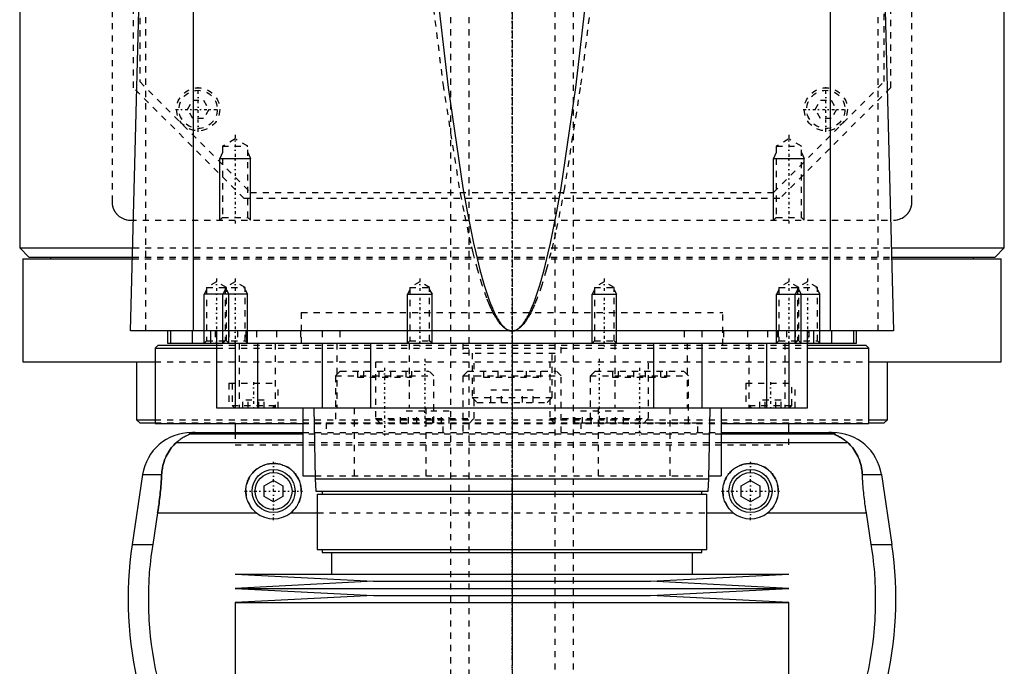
# Model space of a CAD drawing. Extents: x -90 to 90, y -137 to 442.
# Tile 5 of 10: x -80 to 80, y -38 to 67. Entities that reach past the tile are written whole.
import ezdxf

# ---------------------------------------------------------------- set-up
doc = ezdxf.new("R2010")
doc.units = 0
doc.linetypes.add('CENTER', pattern=[1.5, 0.45, -0.5, 0.05, -0.5])
doc.linetypes.add('DASHED', pattern=[2, 1, -1])
for name, color, linetype in [('AM_0', 7, 'CONTINUOUS'), ('AM_10', 7, 'CONTINUOUS'), ('AM_3', 7, 'DASHED'), ('AM_7', 7, 'CENTER')]:
    doc.layers.add(name, color=color, linetype=linetype)

msp = doc.modelspace()

# ---------------------------------------------------------------- linework, layer by layer
at = {"layer": 'AM_0', "color": 7, "linetype": 'CONTINUOUS'}
for p, q in [((-80, 291.5), (-80, 30)), ((80, 30), (80, 291.5)), ((-51.74, 16.5), (-51.74, 77.05)), ((51.74, 16.5), (51.74, 77.05)), ((-62, 16.5), (-60.5, 73.35)), ((60.5, 73.35), (62, 16.5)), ((-80, 30), (-78.5, 28.5)), ((-80, 30), (-61.61, 30)), ((61.61, 30), (80, 30)), ((78.5, 28.5), (80, 30)), ((-79.5, 28.2), (-79.5, 11.5)), ((-79.5, 28.2), (-61.66, 28.2)), ((-78.5, 28.5), (-61.65, 28.5)), ((-75, 28.5), (-75, 28.2)), ((61.65, 28.5), (78.5, 28.5)), ((61.66, 28.2), (79.5, 28.2)), ((75, 28.2), (75, 28.5)), ((79.5, 11.5), (79.5, 28.2)), ((62, 16.5), (-62, 16.5)), ((-56, 16.5), (-56, 14.5)), ((-55.47, 16.5), (-55.47, 14.5)), ((-52, 16.5), (-52, 14.5)), ((-49, 16.5), (-49, 14.5)), ((-48, 16.5), (-48, 4)), ((48, 4), (48, 16.5)), ((49, 16.5), (49, 14.5)), ((52, 14.5), (52, 16.5)), ((55.47, 16.5), (55.47, 14.5)), ((56, 14.5), (56, 16.5)), ((-56, 14.5), (56, 14.5)), ((-45, 14.5), (-45, 4)), ((-41.36, 14.5), (-41.36, 4)), ((-30.85, 14.5), (-30.85, 4)), ((-23, 14.5), (-23, 4)), ((-13, 14.5), (-13, 14.5)), ((0, 14.5), (0, 4)), ((13, 14.5), (13, 14.5)), ((23, 14.5), (23, 4)), ((30.85, 14.5), (30.85, 4)), ((41.36, 14.5), (41.36, 4)), ((45, 14.5), (45, 4)), ((-57.5, 14.2), (-58, 13.7)), ((-58, 13.7), (-58, 1.5)), ((-58, 13.7), (-48.01, 13.7)), ((-57.5, 14.2), (-48.01, 14.2)), ((48.01, 14.2), (57.5, 14.2)), ((48.01, 13.7), (58, 13.7)), ((58, 13.7), (57.5, 14.2)), ((58, 1.5), (58, 13.7)), ((-79.5, 11.5), (-58.06, 11.5)), ((-61, 11.5), (-61, 2.08)), ((58.06, 11.5), (79.5, 11.5)), ((61, 2.08), (61, 11.5)), ((-48, 4), (48, 4)), ((-34, 4), (-34, -7)), ((-32.18, 4), (-32, -7.5)), ((32, -7.5), (32.18, 4)), ((34, 4), (34, -7)), ((-61, 2.08), (-60.5, 1.58)), ((-61, 2.08), (-58.04, 2.08)), ((58.04, 2.08), (61, 2.08)), ((60.5, 1.58), (61, 2.08)), ((-60.5, 1.58), (-58.02, 1.58)), ((-58, 1.5), (-34.04, 1.5)), ((-52.11, 0), (-34, 0)), ((-45, 1.5), (-45, 0)), ((34, 0), (52.11, 0)), ((34.04, 1.5), (58, 1.5)), ((45, 0), (45, 1.5)), ((58.02, 1.58), (60.5, 1.58)), ((-34, -0.25), (-52.38, -0.25)), ((52.38, -0.25), (34, -0.25)), ((-34, -1.69), (-54.6, -1.69)), ((54.6, -1.69), (34, -1.69)), ((-60.02, -6.81), (-61.72, -18.16)), ((-60.02, -6.81), (-56.93, -6.81)), ((-40.25, -8.63), (-38.75, -7.77)), ((-38.75, -7.77), (-37.25, -8.63)), ((-34, -7), (-32.01, -7)), ((-32, -7.5), (-31.9, -9.5)), ((-32, -7.5), (32, -7.5)), ((31.9, -9.5), (32, -7.5)), ((32.01, -7), (34, -7)), ((37.25, -8.63), (38.75, -7.77)), ((38.75, -7.77), (40.25, -8.63)), ((56.93, -6.81), (60.02, -6.81)), ((60.02, -6.81), (61.72, -18.16)), ((-40.25, -10.37), (-40.25, -8.63)), ((-37.25, -8.63), (-37.25, -10.37)), ((-31.9, -9.5), (31.9, -9.5)), ((-30.85, -9.5), (-30.85, -10)), ((30.85, -10), (30.85, -9.5)), ((37.25, -10.37), (37.25, -8.63)), ((40.25, -8.63), (40.25, -10.37)), ((-38.75, -11.23), (-40.25, -10.37)), ((-37.25, -10.37), (-38.75, -11.23)), ((-31.65, -10), (-31.65, -19)), ((-31.65, -10), (31.65, -10)), ((31.65, -19), (31.65, -10)), ((38.75, -11.23), (37.25, -10.37)), ((40.25, -10.37), (38.75, -11.23)), ((-57.58, -13.03), (-58.39, -18.16)), ((-57.58, -13.03), (-41.54, -13.03)), ((-35.96, -13.03), (-31.65, -13.03)), ((31.65, -13.03), (35.96, -13.03)), ((41.54, -13.03), (57.58, -13.03)), ((58.39, -18.16), (57.58, -13.03)), ((-61.72, -18.16), (-58.39, -18.16)), ((-31.65, -19), (31.65, -19)), ((-30.85, -19), (-30.85, -19.5)), ((30.85, -19.5), (30.85, -19)), ((58.39, -18.16), (61.72, -18.16)), ((-30.85, -19.5), (30.85, -19.5)), ((-29.35, -19.5), (-29.35, -23)), ((29.35, -23), (29.35, -19.5)), ((-45, -23), (-22.5, -24.15)), ((-45, -23), (45, -23)), ((22.5, -24.15), (45, -23)), ((-22.5, -24.15), (-45, -25.3)), ((-45, -25.3), (-22.5, -26.45)), ((-45, -25.3), (45, -25.3)), ((-22.5, -24.15), (22.5, -24.15)), ((45, -25.3), (22.5, -24.15)), ((22.5, -26.45), (45, -25.3)), ((-22.5, -26.45), (-45, -27.6)), ((-22.5, -26.45), (22.5, -26.45)), ((45, -27.6), (22.5, -26.45)), ((-45, -27.6), (-45, -40.25)), ((-45, -27.6), (45, -27.6)), ((45, -40.25), (45, -27.6))]:
    msp.add_line(p, q, dxfattribs=at)
for points in [[(-12.4, 73.35, 0), (-10.36, 56.04, 0), (-7.97, 39.77, 0), (-7.28, 35.91, 0), (-6.59, 32.39, 0), (-6.24, 30.76, 0), (-5.9, 29.22, 0), (-5.21, 26.41, 0), (-4.52, 23.94, 0), (-3.82, 21.83, 0), (-3.42, 20.76, 0), (-3.3, 20.48, 0), (-3.19, 20.2, 0), (-3.13, 20.07, 0), (-3.07, 19.94, 0), (-2.95, 19.68, 0), (-2.84, 19.44, 0), (-2.72, 19.2, 0), (-2.61, 18.98, 0), (-2.49, 18.76, 0), (-2.43, 18.66, 0), (-2.38, 18.56, 0), (-2.26, 18.36, 0), (-2.14, 18.18, 0), (-2.09, 18.09, 0), (-2.03, 18, 0), (-1.91, 17.83, 0), (-1.8, 17.68, 0), (-1.74, 17.6, 0), (-1.68, 17.53, 0), (-1.56, 17.39, 0), (-1.45, 17.27, 0), (-1.33, 17.15, 0), (-1.22, 17.04, 0), (-1.1, 16.94, 0), (-1.04, 16.9, 0), (-0.99, 16.85, 0), (-0.87, 16.78, 0), (-0.75, 16.71, 0), (-0.64, 16.65, 0), (-0.57, 16.62, 0), (-0.55, 16.61, 0), (-0.53, 16.6, 0), (-0.52, 16.6, 0), (-0.51, 16.6, 0), (-0.49, 16.59, 0), (-0.47, 16.58, 0), (-0.45, 16.58, 0), (-0.43, 16.57, 0), (-0.42, 16.56, 0), (-0.41, 16.56, 0), (-0.4, 16.56, 0), (-0.38, 16.55, 0), (-0.36, 16.55, 0), (-0.35, 16.54, 0), (-0.34, 16.54, 0), (-0.32, 16.54, 0), (-0.3, 16.53, 0), (-0.29, 16.53, 0), (-0.28, 16.53, 0), (-0.26, 16.52, 0), (-0.24, 16.52, 0), (-0.22, 16.52, 0), (-0.2, 16.51, 0), (-0.18, 16.51, 0), (-0.17, 16.51, 0), (-0.16, 16.51, 0), (-0.14, 16.51, 0), (-0.13, 16.51, 0), (-0.11, 16.5, 0), (-0.09, 16.5, 0), (-0.07, 16.5, 0), (-0.06, 16.5, 0), (-0.05, 16.5, 0), (-0.03, 16.5, 0), (-0.01, 16.5, 0), (0, 16.5, 0)], [(0, 16.5, 0), (0.01, 16.5, 0), (0.03, 16.5, 0), (0.05, 16.5, 0), (0.06, 16.5, 0), (0.07, 16.5, 0), (0.09, 16.5, 0), (0.11, 16.5, 0), (0.13, 16.51, 0), (0.14, 16.51, 0), (0.16, 16.51, 0), (0.17, 16.51, 0), (0.18, 16.51, 0), (0.2, 16.51, 0), (0.22, 16.52, 0), (0.24, 16.52, 0), (0.26, 16.52, 0), (0.28, 16.53, 0), (0.29, 16.53, 0), (0.3, 16.53, 0), (0.32, 16.54, 0), (0.34, 16.54, 0), (0.35, 16.54, 0), (0.36, 16.55, 0), (0.38, 16.55, 0), (0.4, 16.56, 0), (0.41, 16.56, 0), (0.42, 16.56, 0), (0.43, 16.57, 0), (0.45, 16.58, 0), (0.47, 16.58, 0), (0.49, 16.59, 0), (0.51, 16.6, 0), (0.52, 16.6, 0), (0.53, 16.6, 0), (0.55, 16.61, 0), (0.57, 16.62, 0), (0.59, 16.63, 0), (0.61, 16.63, 0), (0.63, 16.64, 0), (0.64, 16.65, 0), (0.65, 16.65, 0), (0.67, 16.66, 0), (0.69, 16.67, 0), (0.75, 16.71, 0), (0.87, 16.78, 0), (0.99, 16.85, 0), (1.04, 16.9, 0), (1.1, 16.94, 0), (1.22, 17.04, 0), (1.33, 17.15, 0), (1.45, 17.27, 0), (1.56, 17.39, 0), (1.68, 17.53, 0), (1.74, 17.6, 0), (1.8, 17.68, 0), (1.91, 17.83, 0), (2.03, 18, 0), (2.09, 18.09, 0), (2.14, 18.18, 0), (2.26, 18.36, 0), (2.38, 18.56, 0), (2.43, 18.66, 0), (2.49, 18.76, 0), (2.61, 18.98, 0), (2.72, 19.2, 0), (2.84, 19.44, 0), (2.95, 19.68, 0), (3.07, 19.94, 0), (3.13, 20.07, 0), (3.19, 20.2, 0), (3.3, 20.48, 0), (3.42, 20.76, 0), (3.82, 21.83, 0), (4.52, 23.94, 0), (5.21, 26.41, 0), (5.9, 29.22, 0), (6.24, 30.76, 0), (6.59, 32.39, 0), (7.28, 35.91, 0), (7.97, 39.77, 0), (10.36, 56.04, 0), (12.4, 73.35, 0)], [(-51.49, 0, 0), (-51.5, 0, 0), (-51.51, 0, 0), (-51.52, 0, 0), (-51.52, 0, 0), (-51.53, 0, 0), (-51.53, 0, 0), (-51.54, 0, 0), (-51.55, 0, 0), (-51.56, 0, 0), (-51.57, 0, 0), (-51.57, 0, 0), (-51.58, 0, 0), (-51.59, 0, 0), (-51.6, 0, 0), (-51.6, 0, 0), (-51.61, 0, 0), (-51.62, 0, 0), (-51.63, 0, 0), (-51.63, 0, 0), (-51.64, 0, 0), (-51.65, 0, 0), (-51.65, 0, 0), (-51.66, 0, 0), (-51.67, 0, 0), (-51.67, 0, 0), (-51.68, 0, 0), (-51.68, 0, 0), (-51.69, 0, 0), (-51.7, 0, 0), (-51.7, 0, 0), (-51.71, 0, 0), (-51.72, 0, 0), (-51.72, 0, 0), (-51.73, 0, 0), (-51.73, 0, 0), (-51.74, 0, 0), (-51.75, 0, 0), (-51.76, 0, 0), (-51.76, -0.01, 0), (-51.77, -0.01, 0), (-51.77, -0.01, 0), (-51.78, -0.01, 0), (-51.78, -0.01, 0), (-51.79, -0.01, 0), (-51.8, -0.01, 0), (-51.8, -0.01, 0), (-51.81, -0.01, 0), (-51.81, -0.01, 0), (-51.82, -0.01, 0), (-51.82, -0.01, 0), (-51.84, -0.01, 0), (-51.87, -0.01, 0), (-51.89, -0.01, 0), (-51.91, -0.01, 0), (-51.93, -0.01, 0), (-51.96, -0.02, 0), (-51.99, -0.02, 0), (-52.01, -0.02, 0), (-52.04, -0.02, 0), (-52.05, -0.03, 0), (-52.06, -0.03, 0), (-52.08, -0.03, 0), (-52.1, -0.03, 0), (-52.1, -0.03, 0), (-52.11, -0.03, 0), (-52.13, -0.04, 0), (-52.15, -0.04, 0), (-52.15, -0.04, 0), (-52.16, -0.04, 0), (-52.17, -0.04, 0), (-52.19, -0.04, 0), (-52.23, -0.05, 0), (-52.3, -0.07, 0), (-52.35, -0.08, 0), (-52.39, -0.1, 0), (-52.41, -0.11, 0), (-52.42, -0.12, 0), (-52.43, -0.13, 0), (-52.45, -0.14, 0), (-52.45, -0.16, 0), (-52.45, -0.17, 0), (-52.45, -0.19, 0), (-52.44, -0.2, 0), (-52.44, -0.21, 0), (-52.43, -0.22, 0), (-52.41, -0.23, 0), (-52.39, -0.25, 0), (-52.38, -0.25, 0)], [(52.38, -0.25, 0), (52.39, -0.25, 0), (52.41, -0.23, 0), (52.43, -0.22, 0), (52.44, -0.21, 0), (52.44, -0.2, 0), (52.45, -0.19, 0), (52.45, -0.17, 0), (52.45, -0.16, 0), (52.45, -0.14, 0), (52.43, -0.13, 0), (52.42, -0.12, 0), (52.41, -0.11, 0), (52.39, -0.1, 0), (52.35, -0.08, 0), (52.3, -0.07, 0), (52.23, -0.05, 0), (52.19, -0.04, 0), (52.17, -0.04, 0), (52.16, -0.04, 0), (52.15, -0.04, 0), (52.15, -0.04, 0), (52.13, -0.04, 0), (52.11, -0.03, 0), (52.1, -0.03, 0), (52.1, -0.03, 0), (52.08, -0.03, 0), (52.06, -0.03, 0), (52.05, -0.03, 0), (52.04, -0.02, 0), (52.01, -0.02, 0), (51.99, -0.02, 0), (51.96, -0.02, 0), (51.93, -0.01, 0), (51.91, -0.01, 0), (51.89, -0.01, 0), (51.87, -0.01, 0), (51.84, -0.01, 0), (51.82, -0.01, 0), (51.82, -0.01, 0), (51.81, -0.01, 0), (51.81, -0.01, 0), (51.8, -0.01, 0), (51.8, -0.01, 0), (51.79, -0.01, 0), (51.78, -0.01, 0), (51.78, -0.01, 0), (51.77, -0.01, 0), (51.77, -0.01, 0), (51.76, -0.01, 0), (51.76, 0, 0), (51.75, 0, 0), (51.74, 0, 0), (51.73, 0, 0), (51.73, 0, 0), (51.72, 0, 0), (51.72, 0, 0), (51.71, 0, 0), (51.7, 0, 0), (51.7, 0, 0), (51.69, 0, 0), (51.68, 0, 0), (51.68, 0, 0), (51.67, 0, 0), (51.67, 0, 0), (51.66, 0, 0), (51.65, 0, 0), (51.65, 0, 0), (51.64, 0, 0), (51.63, 0, 0), (51.63, 0, 0), (51.62, 0, 0), (51.61, 0, 0), (51.6, 0, 0), (51.6, 0, 0), (51.59, 0, 0), (51.58, 0, 0), (51.57, 0, 0), (51.57, 0, 0), (51.56, 0, 0), (51.55, 0, 0), (51.54, 0, 0), (51.53, 0, 0), (51.53, 0, 0), (51.52, 0, 0), (51.52, 0, 0), (51.51, 0, 0), (51.5, 0, 0), (51.49, 0, 0)], [(-52.38, -0.25, 0), (-52.38, -0.25, 0), (-52.38, -0.26, 0), (-52.38, -0.26, 0), (-52.38, -0.26, 0), (-52.38, -0.26, 0), (-52.38, -0.26, 0), (-52.38, -0.27, 0), (-52.38, -0.27, 0), (-52.38, -0.27, 0), (-52.39, -0.27, 0), (-52.39, -0.28, 0), (-52.39, -0.28, 0), (-52.4, -0.28, 0), (-52.41, -0.28, 0), (-52.41, -0.29, 0), (-52.42, -0.29, 0), (-52.43, -0.3, 0), (-52.43, -0.3, 0), (-52.44, -0.3, 0), (-52.45, -0.31, 0), (-52.46, -0.31, 0), (-52.46, -0.31, 0), (-52.47, -0.32, 0), (-52.48, -0.32, 0), (-52.49, -0.33, 0), (-52.5, -0.33, 0), (-52.5, -0.33, 0), (-52.51, -0.34, 0), (-52.53, -0.34, 0), (-52.54, -0.35, 0), (-52.55, -0.35, 0), (-52.57, -0.36, 0), (-52.57, -0.36, 0), (-52.58, -0.37, 0), (-52.6, -0.37, 0), (-52.61, -0.38, 0), (-52.66, -0.4, 0), (-52.76, -0.45, 0), (-52.88, -0.51, 0), (-53, -0.57, 0), (-53.06, -0.6, 0), (-53.13, -0.64, 0), (-53.27, -0.72, 0), (-53.43, -0.81, 0), (-53.59, -0.91, 0), (-53.76, -1.02, 0), (-53.94, -1.15, 0), (-54.03, -1.21, 0), (-54.12, -1.29, 0), (-54.31, -1.44, 0), (-54.5, -1.6, 0), (-54.6, -1.69, 0)], [(54.6, -1.69, 0), (54.51, -1.61, 0), (54.32, -1.45, 0), (54.14, -1.31, 0), (54.06, -1.24, 0), (53.97, -1.17, 0), (53.8, -1.05, 0), (53.63, -0.94, 0), (53.48, -0.84, 0), (53.33, -0.75, 0), (53.18, -0.67, 0), (53.12, -0.63, 0), (53.05, -0.59, 0), (52.93, -0.53, 0), (52.81, -0.48, 0), (52.7, -0.42, 0), (52.64, -0.4, 0), (52.63, -0.39, 0), (52.61, -0.38, 0), (52.6, -0.38, 0), (52.6, -0.37, 0), (52.58, -0.37, 0), (52.57, -0.36, 0), (52.55, -0.35, 0), (52.54, -0.35, 0), (52.52, -0.34, 0), (52.52, -0.34, 0), (52.51, -0.33, 0), (52.5, -0.33, 0), (52.48, -0.32, 0), (52.48, -0.32, 0), (52.47, -0.32, 0), (52.46, -0.31, 0), (52.45, -0.31, 0), (52.44, -0.3, 0), (52.44, -0.3, 0), (52.43, -0.3, 0), (52.42, -0.29, 0), (52.41, -0.29, 0), (52.4, -0.28, 0), (52.4, -0.28, 0), (52.39, -0.28, 0), (52.39, -0.28, 0), (52.39, -0.27, 0), (52.38, -0.27, 0), (52.38, -0.27, 0), (52.38, -0.26, 0), (52.38, -0.26, 0), (52.38, -0.26, 0), (52.38, -0.26, 0), (52.38, -0.26, 0), (52.38, -0.25, 0), (52.38, -0.25, 0)], [(-54.6, -1.69, 0), (-54.72, -1.8, 0), (-54.94, -2.02, 0), (-55.16, -2.25, 0), (-55.26, -2.37, 0), (-55.36, -2.49, 0), (-55.55, -2.74, 0), (-55.73, -3, 0), (-55.9, -3.27, 0), (-56.06, -3.55, 0), (-56.2, -3.83, 0), (-56.27, -3.98, 0), (-56.33, -4.12, 0), (-56.45, -4.42, 0), (-56.55, -4.72, 0), (-56.65, -5.03, 0), (-56.73, -5.34, 0), (-56.8, -5.66, 0), (-56.82, -5.83, 0), (-56.85, -5.99, 0), (-56.89, -6.32, 0), (-56.92, -6.65, 0), (-56.93, -6.81, 0)], [(56.93, -6.81, 0), (56.92, -6.65, 0), (56.89, -6.32, 0), (56.85, -5.99, 0), (56.82, -5.83, 0), (56.8, -5.66, 0), (56.73, -5.34, 0), (56.65, -5.03, 0), (56.55, -4.72, 0), (56.45, -4.42, 0), (56.33, -4.12, 0), (56.27, -3.97, 0), (56.2, -3.83, 0), (56.06, -3.55, 0), (55.9, -3.27, 0), (55.73, -3, 0), (55.55, -2.74, 0), (55.36, -2.49, 0), (55.26, -2.37, 0), (55.16, -2.25, 0), (54.94, -2.02, 0), (54.72, -1.8, 0), (54.6, -1.69, 0)], [(-41.54, -13.03, 0), (-41.62, -12.97, 0), (-41.77, -12.83, 0), (-41.92, -12.69, 0), (-41.99, -12.62, 0), (-42.06, -12.55, 0), (-42.2, -12.39, 0), (-42.33, -12.23, 0), (-42.45, -12.06, 0), (-42.57, -11.89, 0), (-42.67, -11.7, 0), (-42.72, -11.61, 0), (-42.77, -11.52, 0), (-42.86, -11.32, 0), (-42.95, -11.13, 0), (-43.02, -10.93, 0), (-43.08, -10.73, 0), (-43.13, -10.52, 0), (-43.15, -10.42, 0), (-43.18, -10.32, 0), (-43.21, -10.11, 0), (-43.23, -9.91, 0), (-43.24, -9.81, 0), (-43.25, -9.71, 0), (-43.25, -9.51, 0), (-43.25, -9.31, 0), (-43.24, -9.21, 0), (-43.23, -9.11, 0), (-43.21, -8.91, 0), (-43.18, -8.7, 0), (-43.14, -8.5, 0), (-43.09, -8.3, 0), (-43.03, -8.1, 0), (-42.99, -8.01, 0), (-42.96, -7.91, 0), (-42.88, -7.72, 0), (-42.8, -7.53, 0), (-42.7, -7.34, 0), (-42.6, -7.17, 0), (-42.49, -6.99, 0), (-42.43, -6.91, 0), (-42.37, -6.83, 0), (-42.25, -6.67, 0), (-42.12, -6.52, 0), (-41.98, -6.37, 0), (-41.84, -6.23, 0), (-41.7, -6.1, 0), (-41.62, -6.03, 0), (-41.54, -5.97, 0), (-41.38, -5.85, 0), (-41.21, -5.73, 0), (-41.03, -5.62, 0), (-40.85, -5.52, 0), (-40.67, -5.43, 0), (-40.57, -5.38, 0), (-40.47, -5.34, 0), (-40.28, -5.27, 0), (-40.08, -5.2, 0), (-39.87, -5.14, 0), (-39.67, -5.1, 0), (-39.46, -5.06, 0), (-39.36, -5.04, 0), (-39.26, -5.03, 0), (-39.05, -5.01, 0), (-38.85, -5, 0), (-38.75, -5, 0), (-38.65, -5, 0), (-38.45, -5.01, 0), (-38.24, -5.03, 0), (-38.14, -5.04, 0), (-38.04, -5.06, 0), (-37.83, -5.1, 0), (-37.63, -5.14, 0), (-37.42, -5.2, 0), (-37.22, -5.27, 0), (-37.03, -5.34, 0), (-36.93, -5.38, 0), (-36.83, -5.43, 0), (-36.65, -5.52, 0), (-36.47, -5.62, 0), (-36.29, -5.73, 0), (-36.12, -5.85, 0), (-35.96, -5.97, 0), (-35.88, -6.03, 0), (-35.8, -6.1, 0), (-35.66, -6.23, 0), (-35.52, -6.37, 0), (-35.38, -6.52, 0), (-35.25, -6.67, 0), (-35.13, -6.83, 0), (-35.07, -6.91, 0), (-35.01, -6.99, 0), (-34.9, -7.17, 0), (-34.8, -7.34, 0), (-34.7, -7.53, 0), (-34.62, -7.72, 0), (-34.54, -7.91, 0), (-34.51, -8.01, 0), (-34.47, -8.1, 0), (-34.41, -8.3, 0), (-34.36, -8.5, 0), (-34.32, -8.7, 0), (-34.29, -8.91, 0), (-34.27, -9.11, 0), (-34.26, -9.21, 0), (-34.25, -9.31, 0), (-34.25, -9.51, 0), (-34.25, -9.71, 0), (-34.26, -9.81, 0), (-34.27, -9.91, 0), (-34.29, -10.11, 0), (-34.32, -10.32, 0), (-34.35, -10.42, 0), (-34.37, -10.52, 0), (-34.42, -10.73, 0), (-34.48, -10.93, 0), (-34.55, -11.13, 0), (-34.64, -11.32, 0), (-34.73, -11.52, 0), (-34.78, -11.61, 0), (-34.83, -11.7, 0), (-34.93, -11.89, 0), (-35.05, -12.06, 0), (-35.17, -12.23, 0), (-35.3, -12.39, 0), (-35.44, -12.55, 0), (-35.51, -12.62, 0), (-35.58, -12.69, 0), (-35.73, -12.83, 0), (-35.88, -12.97, 0), (-35.96, -13.03, 0)], [(35.96, -13.03, 0), (35.88, -12.97, 0), (35.73, -12.83, 0), (35.58, -12.69, 0), (35.51, -12.62, 0), (35.44, -12.55, 0), (35.3, -12.39, 0), (35.17, -12.23, 0), (35.05, -12.06, 0), (34.93, -11.89, 0), (34.83, -11.7, 0), (34.78, -11.61, 0), (34.73, -11.52, 0), (34.64, -11.32, 0), (34.55, -11.13, 0), (34.48, -10.93, 0), (34.42, -10.73, 0), (34.37, -10.52, 0), (34.35, -10.42, 0), (34.32, -10.32, 0), (34.29, -10.11, 0), (34.27, -9.91, 0), (34.26, -9.81, 0), (34.25, -9.71, 0), (34.25, -9.51, 0), (34.25, -9.31, 0), (34.26, -9.21, 0), (34.27, -9.11, 0), (34.29, -8.91, 0), (34.32, -8.7, 0), (34.36, -8.5, 0), (34.41, -8.3, 0), (34.47, -8.1, 0), (34.51, -8.01, 0), (34.54, -7.91, 0), (34.62, -7.72, 0), (34.7, -7.53, 0), (34.8, -7.34, 0), (34.9, -7.17, 0), (35.01, -6.99, 0), (35.07, -6.91, 0), (35.13, -6.83, 0), (35.25, -6.67, 0), (35.38, -6.52, 0), (35.52, -6.37, 0), (35.66, -6.23, 0), (35.8, -6.1, 0), (35.88, -6.03, 0), (35.96, -5.97, 0), (36.12, -5.85, 0), (36.29, -5.73, 0), (36.47, -5.62, 0), (36.65, -5.52, 0), (36.83, -5.43, 0), (36.93, -5.38, 0), (37.03, -5.34, 0), (37.22, -5.27, 0), (37.42, -5.2, 0), (37.63, -5.14, 0), (37.83, -5.1, 0), (38.04, -5.06, 0), (38.14, -5.04, 0), (38.24, -5.03, 0), (38.45, -5.01, 0), (38.65, -5, 0), (38.75, -5, 0), (38.85, -5, 0), (39.05, -5.01, 0), (39.26, -5.03, 0), (39.36, -5.04, 0), (39.46, -5.06, 0), (39.67, -5.1, 0), (39.87, -5.14, 0), (40.08, -5.2, 0), (40.28, -5.27, 0), (40.47, -5.34, 0), (40.57, -5.38, 0), (40.67, -5.43, 0), (40.85, -5.52, 0), (41.03, -5.62, 0), (41.21, -5.73, 0), (41.38, -5.85, 0), (41.54, -5.97, 0), (41.62, -6.03, 0), (41.7, -6.1, 0), (41.84, -6.23, 0), (41.98, -6.37, 0), (42.12, -6.52, 0), (42.25, -6.67, 0), (42.37, -6.83, 0), (42.43, -6.91, 0), (42.49, -6.99, 0), (42.6, -7.17, 0), (42.7, -7.34, 0), (42.8, -7.53, 0), (42.88, -7.72, 0), (42.96, -7.91, 0), (42.99, -8.01, 0), (43.03, -8.1, 0), (43.09, -8.3, 0), (43.14, -8.5, 0), (43.18, -8.7, 0), (43.21, -8.91, 0), (43.23, -9.11, 0), (43.24, -9.21, 0), (43.25, -9.31, 0), (43.25, -9.51, 0), (43.25, -9.71, 0), (43.24, -9.81, 0), (43.23, -9.91, 0), (43.21, -10.11, 0), (43.18, -10.32, 0), (43.15, -10.42, 0), (43.13, -10.52, 0), (43.08, -10.73, 0), (43.02, -10.93, 0), (42.95, -11.13, 0), (42.86, -11.32, 0), (42.77, -11.52, 0), (42.72, -11.61, 0), (42.67, -11.7, 0), (42.57, -11.89, 0), (42.45, -12.06, 0), (42.33, -12.23, 0), (42.2, -12.39, 0), (42.06, -12.55, 0), (41.99, -12.62, 0), (41.92, -12.69, 0), (41.77, -12.83, 0), (41.62, -12.97, 0), (41.54, -13.03, 0)], [(-56.93, -6.81, 0), (-56.94, -6.99, 0), (-56.96, -7.33, 0), (-56.98, -7.68, 0), (-56.99, -7.85, 0), (-57, -8.03, 0), (-57.03, -8.37, 0), (-57.06, -8.72, 0), (-57.09, -9.07, 0), (-57.12, -9.42, 0), (-57.15, -9.77, 0), (-57.17, -9.94, 0), (-57.19, -10.12, 0), (-57.23, -10.46, 0), (-57.27, -10.81, 0), (-57.31, -11.15, 0), (-57.36, -11.5, 0), (-57.4, -11.84, 0), (-57.43, -12.01, 0), (-57.45, -12.18, 0), (-57.5, -12.52, 0), (-57.55, -12.86, 0), (-57.58, -13.03, 0)], [(57.58, -13.03, 0), (57.55, -12.86, 0), (57.5, -12.52, 0), (57.45, -12.18, 0), (57.43, -12.01, 0), (57.4, -11.84, 0), (57.36, -11.5, 0), (57.31, -11.15, 0), (57.27, -10.81, 0), (57.23, -10.46, 0), (57.19, -10.12, 0), (57.17, -9.94, 0), (57.15, -9.77, 0), (57.12, -9.42, 0), (57.09, -9.07, 0), (57.06, -8.72, 0), (57.03, -8.37, 0), (57, -8.03, 0), (56.99, -7.85, 0), (56.98, -7.68, 0), (56.96, -7.33, 0), (56.94, -6.99, 0), (56.93, -6.81, 0)], [(-58.39, -18.16, 0), (-58.5, -18.82, 0), (-58.67, -20.16, 0), (-58.82, -21.48, 0), (-58.88, -22.14, 0), (-58.94, -22.8, 0), (-59.02, -24.1, 0), (-59.07, -25.38, 0), (-59.09, -26.64, 0), (-59.09, -27.88, 0), (-59.06, -29.15, 0), (-59.03, -29.79, 0), (-58.99, -30.44, 0), (-58.9, -31.75, 0), (-58.78, -33.07, 0), (-58.62, -34.4, 0), (-58.43, -35.73, 0), (-58.21, -37.05, 0), (-58.09, -37.72, 0), (-57.96, -38.38, 0), (-57.68, -39.69, 0), (-57.37, -40.98, 0), (-57.2, -41.62, 0)], [(57.2, -41.62, 0), (57.37, -40.98, 0), (57.68, -39.69, 0), (57.96, -38.38, 0), (58.09, -37.72, 0), (58.21, -37.05, 0), (58.43, -35.73, 0), (58.62, -34.4, 0), (58.78, -33.07, 0), (58.9, -31.75, 0), (58.99, -30.44, 0), (59.03, -29.79, 0), (59.06, -29.15, 0), (59.09, -27.88, 0), (59.09, -26.64, 0), (59.07, -25.38, 0), (59.02, -24.1, 0), (58.94, -22.8, 0), (58.88, -22.14, 0), (58.82, -21.48, 0), (58.67, -20.16, 0), (58.5, -18.82, 0), (58.39, -18.16, 0)]]:
    msp.add_polyline3d(points, dxfattribs=at)
for centre, radius in [((-38.75, -9.5), 3.5), ((38.75, -9.5), 3.5), ((-38.75, -9.5), 3), ((38.75, -9.5), 3)]:
    msp.add_circle(centre, radius, dxfattribs=at)
for centre, radius, start, end in [((-52.11, -8), 8, 90, 171.467), ((52.11, -8), 8, 8.533, 90), ((-38.75, -9.5), 4.5, 231.7104, 308.2896), ((38.75, -9.5), 4.5, 231.7104, 308.2896), ((-2.39, -27.06), 60, 171.467, 194.0378), ((2.39, -27.06), 60, 345.9622, 8.533)]:
    msp.add_arc(centre, radius, start, end, dxfattribs=at)
at = {"layer": 'AM_10', "color": 7, "linetype": 'CONTINUOUS'}
for p, q in [((-47.07, 45.5), (-47.5, 44.5)), ((-42.93, 45.5), (-42.5, 44.5)), ((42.93, 45.5), (42.5, 44.5)), ((47.07, 45.5), (47.5, 44.5)), ((-47.5, 34.5), (-47.5, 44.5)), ((-47.5, 44.5), (-42.5, 44.5)), ((-42.5, 34.5), (-42.5, 44.5)), ((42.5, 34.5), (42.5, 44.5)), ((42.5, 44.5), (47.5, 44.5)), ((47.5, 34.5), (47.5, 44.5)), ((-49.62, 23.16), (-50, 22.5)), ((-50, 14.5), (-50, 22.5)), ((-43, 22.5), (-50, 22.5)), ((-46.62, 23.16), (-47, 22.5)), ((-47, 14.5), (-47, 22.5)), ((-46.38, 23.16), (-46, 22.5)), ((-46, 14.5), (-46, 22.5)), ((-43.38, 23.16), (-43, 22.5)), ((-43, 14.5), (-43, 22.5)), ((-16.62, 23.16), (-17, 22.5)), ((-17, 14.5), (-17, 22.5)), ((-17, 22.5), (-13, 22.5)), ((-13.38, 23.16), (-13, 22.5)), ((-13, 14.5), (-13, 22.5)), ((13.38, 23.16), (13, 22.5)), ((13, 14.5), (13, 22.5)), ((13, 22.5), (17, 22.5)), ((16.62, 23.16), (17, 22.5)), ((17, 14.5), (17, 22.5)), ((43.38, 23.16), (43, 22.5)), ((43, 14.5), (43, 22.5)), ((43, 22.5), (50, 22.5)), ((46.38, 23.16), (46, 22.5)), ((46, 14.5), (46, 22.5)), ((46.62, 23.16), (47, 22.5)), ((47, 14.5), (47, 22.5)), ((49.62, 23.16), (50, 22.5)), ((50, 14.5), (50, 22.5))]:
    msp.add_line(p, q, dxfattribs=at)
at = {"layer": 'AM_3', "color": 6, "linetype": 'DASHED'}
for p, q in [((-7, 415.5), (-7, -110.5)), ((7, -110.5), (7, 415.5)), ((-10, 403.5), (-10, -70.5)), ((10, -70.5), (10, 403.5)), ((-65, 292.5), (-65, 37.5)), ((65, 37.5), (65, 292.5)), ((-61.5, 56), (-61.5, 141.02)), ((61.5, 141.02), (61.5, 56)), ((-60.5, 139.35), (-60.5, 57)), ((60.5, 57), (60.5, 139.35)), ((-59.5, 16.5), (-59.5, 75.49)), ((59.5, 16.5), (59.5, 75.49)), ((-43.5, 38), (-61.5, 56)), ((-60.5, 57), (-42.5, 39)), ((42.5, 39), (60.5, 57)), ((61.5, 56), (43.5, 38)), ((-52.73, 52.5), (-51.87, 54)), ((-51.87, 54), (-50.13, 54)), ((-50.13, 54), (-49.27, 52.5)), ((49.27, 52.5), (50.13, 54)), ((50.13, 54), (51.87, 54)), ((51.87, 54), (52.73, 52.5)), ((-51.87, 51), (-52.73, 52.5)), ((-49.27, 52.5), (-50.13, 51)), ((50.13, 51), (49.27, 52.5)), ((52.73, 52.5), (51.87, 51)), ((-50.13, 51), (-51.87, 51)), ((51.87, 51), (50.13, 51)), ((-45, 47.69), (-47.07, 46.5)), ((-47.07, 46.5), (-47.07, 34.93)), ((-47.07, 46.5), (-42.93, 46.5)), ((-42.93, 46.5), (-45, 47.69)), ((-42.93, 34.93), (-42.93, 46.5)), ((45, 47.69), (42.93, 46.5)), ((42.93, 46.5), (42.93, 34.93)), ((42.93, 46.5), (47.07, 46.5)), ((47.07, 46.5), (45, 47.69)), ((47.07, 34.93), (47.07, 46.5)), ((-42.5, 39), (42.5, 39)), ((43.5, 38), (-43.5, 38)), ((-62, 34.5), (62, 34.5)), ((-47.07, 34.93), (-47.5, 34.5)), ((-47.07, 34.93), (-42.93, 34.93)), ((-42.5, 34.5), (-42.93, 34.93)), ((42.93, 34.93), (42.5, 34.5)), ((42.93, 34.93), (47.07, 34.93)), ((47.5, 34.5), (47.07, 34.93)), ((-61.61, 30), (61.61, 30)), ((-61.66, 28.2), (61.66, 28.2)), ((-61.65, 28.5), (61.65, 28.5)), ((-48, 24.5), (-49.62, 23.56)), ((-46.38, 23.56), (-48, 24.5)), ((-45, 24.5), (-46.62, 23.56)), ((-43.38, 23.56), (-45, 24.5)), ((-15, 24.5), (-16.62, 23.56)), ((-13.38, 23.56), (-15, 24.5)), ((15, 24.5), (13.38, 23.56)), ((16.62, 23.56), (15, 24.5)), ((45, 24.5), (43.38, 23.56)), ((46.62, 23.56), (45, 24.5)), ((48, 24.5), (46.38, 23.56)), ((49.62, 23.56), (48, 24.5)), ((-49.62, 23.56), (-49.62, 14.88)), ((-49.62, 23.56), (-43.38, 23.56)), ((-46.62, 23.56), (-46.62, 14.88)), ((-46.38, 14.88), (-46.38, 23.56)), ((-43.38, 14.88), (-43.38, 23.56)), ((-16.62, 23.56), (-16.62, 14.88)), ((-16.62, 23.56), (-13.38, 23.56)), ((-13.38, 14.88), (-13.38, 23.56)), ((13.38, 23.56), (13.38, 14.88)), ((13.38, 23.56), (16.62, 23.56)), ((16.62, 14.88), (16.62, 23.56)), ((43.38, 23.56), (43.38, 14.88)), ((43.38, 23.56), (49.62, 23.56)), ((46.38, 23.56), (46.38, 14.88)), ((46.62, 14.88), (46.62, 23.56)), ((49.62, 14.88), (49.62, 23.56)), ((-34.25, 19.5), (34.25, 19.5)), ((-34.25, 19.5), (-34.25, 14.2)), ((-34.25, 19.5), (0, 19.5)), ((34.25, 14.2), (34.25, 19.5)), ((-48.25, 16.5), (-48.25, 14.5)), ((-46, 16.5), (-46, 14.5)), ((-44.59, 16.5), (-44.59, 14.5)), ((-43.24, 16.5), (-43.24, 14.5)), ((-43.09, 14.5), (-43.09, 16.5)), ((-41.5, 16.5), (-41.5, 14.5)), ((-38.29, 16.5), (-38.29, 14.5)), ((-34.38, 16.5), (-34.38, 14.5)), ((-30.84, 16.5), (-30.84, 14.5)), ((-28, 16.5), (-28, 14.5)), ((28, 16.5), (28, 14.5)), ((30.84, 16.5), (30.84, 14.5)), ((34.38, 16.5), (34.38, 14.5)), ((38.29, 16.5), (38.29, 14.5)), ((41.5, 16.5), (41.5, 14.5)), ((43.09, 16.5), (43.09, 14.5)), ((43.24, 16.5), (43.24, 14.5)), ((44.59, 16.5), (44.59, 14.5)), ((46, 16.5), (46, 14.5)), ((48.25, 16.5), (48.25, 14.5)), ((-49.62, 14.88), (-50, 14.5)), ((-49.62, 14.88), (-43.38, 14.88)), ((-46.62, 14.88), (-47, 14.5)), ((-46, 14.5), (-46.38, 14.88)), ((-44.34, 14.5), (-44.34, 4)), ((-43, 14.5), (-43.38, 14.88)), ((-38.5, 14.5), (-38.5, 4)), ((-28.48, 14.5), (-28.48, 4)), ((-16.62, 14.88), (-17, 14.5)), ((-16.7, 14.5), (-16.7, 4)), ((-16.62, 14.88), (-13.38, 14.88)), ((-13, 14.5), (-13.38, 14.88)), ((-8, 14.5), (-8, 12.9)), ((8, 12.9), (8, 14.5)), ((13.38, 14.88), (13, 14.5)), ((13.38, 14.88), (16.62, 14.88)), ((17, 14.5), (16.62, 14.88)), ((16.7, 14.5), (16.7, 4)), ((28.48, 14.5), (28.48, 4)), ((38.5, 14.5), (38.5, 4)), ((43.38, 14.88), (43, 14.5)), ((43.38, 14.88), (49.62, 14.88)), ((44.34, 14.5), (44.34, 4)), ((46.38, 14.88), (46, 14.5)), ((47, 14.5), (46.62, 14.88)), ((50, 14.5), (49.62, 14.88)), ((-48.01, 14.2), (48.01, 14.2)), ((-48.01, 13.7), (48.01, 13.7)), ((-8, 12.9), (8, 12.9)), ((-6.5, 12.9), (-6.5, 5.7)), ((6.5, 5.7), (6.5, 12.9)), ((-58.06, 11.5), (58.06, 11.5)), ((-22.16, 11.5), (-22.16, 2.3)), ((-6.16, 2.3), (-6.16, 11.5)), ((6.16, 11.5), (6.16, 2.3)), ((22.16, 2.3), (22.16, 11.5)), ((-27.9, 10), (-28.7, 9.2)), ((-27.9, 10), (-13.5, 10)), ((-25.1, 10), (-25.1, 9)), ((-24.14, 10), (-24.14, 9)), ((-21.66, 10), (-21.66, 9)), ((-19.74, 10), (-19.74, 9)), ((-17.27, 10), (-17.27, 9)), ((-16.31, 10), (-16.31, 9)), ((-12.7, 9.2), (-13.5, 10)), ((-7.2, 10), (-8, 9.2)), ((-7.2, 10), (7.2, 10)), ((-4.62, 10), (-4.62, 9)), ((-2.31, 10), (-2.31, 9)), ((2.31, 10), (2.31, 9)), ((4.62, 10), (4.62, 9)), ((8, 9.2), (7.2, 10)), ((13.5, 10), (12.7, 9.2)), ((13.5, 10), (27.9, 10)), ((16.31, 10), (16.31, 9)), ((17.27, 10), (17.27, 9)), ((19.74, 10), (19.74, 9)), ((21.66, 10), (21.66, 9)), ((24.14, 10), (24.14, 9)), ((25.1, 10), (25.1, 9)), ((28.7, 9.2), (27.9, 10)), ((-46, 8), (-46, 4)), ((-46, 8), (-38, 8)), ((-45.5, 8), (-45.5, 4.4)), ((-38, 4), (-38, 8)), ((-28.7, 9.2), (-28.7, 1.6)), ((-28.7, 9.2), (-12.7, 9.2)), ((-25.1, 9), (-16.31, 9)), ((-12.7, 1.6), (-12.7, 9.2)), ((-8, 9.2), (-8, 0)), ((-8, 9.2), (8, 9.2)), ((-4.62, 9), (4.62, 9)), ((8, 0), (8, 9.2)), ((12.7, 9.2), (12.7, 1.6)), ((12.7, 9.2), (28.7, 9.2)), ((16.31, 9), (25.1, 9)), ((28.7, 1.6), (28.7, 9.2)), ((38, 8), (38, 4)), ((38, 8), (46, 8)), ((45.5, 4.4), (45.5, 8)), ((46, 4), (46, 8)), ((-3.46, 4.9), (-3.46, 6.9)), ((3.46, 6.9), (-3.46, 6.9)), ((-1.73, 4.9), (-1.73, 6.9)), ((1.73, 4.9), (1.73, 6.9)), ((3.46, 4.9), (3.46, 6.9)), ((-43.73, 4), (-43.73, 5.25)), ((-40.27, 5.25), (-43.73, 5.25)), ((-42.87, 4), (-42.87, 5.25)), ((-41.13, 4), (-41.13, 5.25)), ((-40.27, 4), (-40.27, 5.25)), ((-6.5, 5.7), (-5.7, 4.9)), ((-6.5, 5.7), (6.5, 5.7)), ((-5.7, 4.9), (5.7, 4.9)), ((5.7, 4.9), (6.5, 5.7)), ((40.27, 4), (40.27, 5.25)), ((43.73, 5.25), (40.27, 5.25)), ((41.13, 4), (41.13, 5.25)), ((42.87, 4), (42.87, 5.25)), ((43.73, 4), (43.73, 5.25)), ((-45.5, 4.4), (-45.1, 4)), ((-45.5, 4.4), (-38.5, 4.4)), ((-38.9, 4), (-38.5, 4.4)), ((-25.65, 4), (-25.65, -7)), ((-18.12, 1.5), (-18.12, 3.5)), ((-10.19, 3.5), (-18.12, 3.5)), ((-16.83, 1.5), (-16.83, 3.5)), ((-15.44, 1.5), (-15.44, 3.5)), ((-13.98, 4), (-13.98, -7)), ((-12.87, 1.5), (-12.87, 3.5)), ((-11.48, 1.5), (-11.48, 3.5)), ((-10.19, 1.5), (-10.19, 3.5)), ((10.19, 1.5), (10.19, 3.5)), ((18.12, 3.5), (10.19, 3.5)), ((11.48, 1.5), (11.48, 3.5)), ((12.87, 1.5), (12.87, 3.5)), ((13.98, 4), (13.98, -7)), ((15.44, 1.5), (15.44, 3.5)), ((16.83, 1.5), (16.83, 3.5)), ((18.12, 1.5), (18.12, 3.5)), ((25.65, 4), (25.65, -7)), ((38.5, 4.4), (38.9, 4)), ((38.5, 4.4), (45.5, 4.4)), ((45.1, 4), (45.5, 4.4)), ((-58.04, 2.08), (58.04, 2.08)), ((-22.16, 2.3), (-21.36, 1.5)), ((-22.16, 2.3), (-6.16, 2.3)), ((-6.96, 1.5), (-6.16, 2.3)), ((6.16, 2.3), (6.96, 1.5)), ((6.16, 2.3), (22.16, 2.3)), ((21.36, 1.5), (22.16, 2.3)), ((-58.02, 1.58), (58.02, 1.58)), ((-45, 1.58), (-45, 1.5)), ((-45, 0), (-45, -2)), ((-34.04, 1.5), (34.04, 1.5)), ((-34, 0), (34, 0)), ((-30.2, 1.6), (-30.2, 0)), ((-30.2, 1.6), (-11.2, 1.6)), ((-20.59, 1.5), (-20.59, 1.6)), ((-15.21, 1.6), (-15.21, 1.5)), ((-11.2, 0), (-11.2, 1.6)), ((11.2, 1.6), (11.2, 0)), ((11.2, 1.6), (30.2, 1.6)), ((15.21, 1.5), (15.21, 1.6)), ((20.59, 1.6), (20.59, 1.5)), ((30.2, 0), (30.2, 1.6)), ((45, 1.5), (45, 1.58)), ((45, -2), (45, 0)), ((34, -0.25), (-34, -0.25)), ((-45, -2), (45, -2)), ((-45, -2), (45, -2)), ((34, -1.69), (-34, -1.69)), ((-32.01, -7), (32.01, -7)), ((-31.65, -13.03), (31.65, -13.03))]:
    msp.add_line(p, q, dxfattribs=at)
for points in [[(0, 16.5, 0), (-0.01, 16.5, 0), (-0.03, 16.5, 0), (-0.05, 16.5, 0), (-0.06, 16.5, 0), (-0.07, 16.5, 0), (-0.09, 16.5, 0), (-0.11, 16.5, 0), (-0.13, 16.51, 0), (-0.15, 16.51, 0), (-0.18, 16.51, 0), (-0.19, 16.51, 0), (-0.2, 16.51, 0), (-0.22, 16.51, 0), (-0.24, 16.52, 0), (-0.26, 16.52, 0), (-0.28, 16.52, 0), (-0.3, 16.53, 0), (-0.31, 16.53, 0), (-0.32, 16.53, 0), (-0.34, 16.54, 0), (-0.36, 16.54, 0), (-0.37, 16.54, 0), (-0.38, 16.55, 0), (-0.4, 16.55, 0), (-0.42, 16.56, 0), (-0.43, 16.56, 0), (-0.44, 16.56, 0), (-0.46, 16.57, 0), (-0.49, 16.58, 0), (-0.51, 16.58, 0), (-0.53, 16.59, 0), (-0.55, 16.6, 0), (-0.56, 16.6, 0), (-0.57, 16.6, 0), (-0.59, 16.61, 0), (-0.61, 16.62, 0), (-0.68, 16.65, 0), (-0.81, 16.71, 0), (-0.93, 16.78, 0), (-1.05, 16.85, 0), (-1.12, 16.9, 0), (-1.18, 16.94, 0), (-1.3, 17.04, 0), (-1.43, 17.15, 0), (-1.55, 17.26, 0), (-1.67, 17.39, 0), (-1.8, 17.53, 0), (-1.86, 17.6, 0), (-1.92, 17.68, 0), (-2.05, 17.83, 0), (-2.17, 18, 0), (-2.23, 18.09, 0), (-2.29, 18.17, 0), (-2.42, 18.36, 0), (-2.54, 18.56, 0), (-2.6, 18.66, 0), (-2.66, 18.76, 0), (-2.79, 18.98, 0), (-2.91, 19.2, 0), (-3.04, 19.44, 0), (-3.16, 19.68, 0), (-3.28, 19.94, 0), (-3.35, 20.07, 0), (-3.41, 20.2, 0), (-3.53, 20.47, 0), (-3.65, 20.76, 0), (-4.09, 21.83, 0), (-4.83, 23.94, 0), (-5.57, 26.4, 0), (-6.31, 29.22, 0), (-6.68, 30.76, 0), (-7.05, 32.38, 0), (-7.79, 35.9, 0), (-8.52, 39.76, 0), (-11.09, 56.03, 0), (-13.28, 73.35, 0)], [(13.28, 73.35, 0), (11.09, 56.03, 0), (8.52, 39.76, 0), (7.79, 35.9, 0), (7.05, 32.38, 0), (6.68, 30.76, 0), (6.31, 29.22, 0), (5.57, 26.4, 0), (4.83, 23.94, 0), (4.09, 21.83, 0), (3.65, 20.76, 0), (3.53, 20.47, 0), (3.41, 20.2, 0), (3.35, 20.07, 0), (3.28, 19.94, 0), (3.16, 19.68, 0), (3.04, 19.44, 0), (2.91, 19.2, 0), (2.79, 18.98, 0), (2.66, 18.76, 0), (2.6, 18.66, 0), (2.54, 18.56, 0), (2.42, 18.36, 0), (2.29, 18.17, 0), (2.23, 18.09, 0), (2.17, 18, 0), (2.05, 17.83, 0), (1.92, 17.68, 0), (1.86, 17.6, 0), (1.8, 17.53, 0), (1.67, 17.39, 0), (1.55, 17.26, 0), (1.43, 17.15, 0), (1.3, 17.04, 0), (1.18, 16.94, 0), (1.12, 16.9, 0), (1.05, 16.85, 0), (0.93, 16.78, 0), (0.81, 16.71, 0), (0.68, 16.65, 0), (0.56, 16.6, 0), (0.49, 16.58, 0), (0.46, 16.57, 0), (0.44, 16.56, 0), (0.43, 16.56, 0), (0.42, 16.56, 0), (0.4, 16.55, 0), (0.38, 16.55, 0), (0.37, 16.54, 0), (0.36, 16.54, 0), (0.34, 16.54, 0), (0.32, 16.53, 0), (0.31, 16.53, 0), (0.3, 16.53, 0), (0.28, 16.52, 0), (0.26, 16.52, 0), (0.24, 16.52, 0), (0.22, 16.51, 0), (0.2, 16.51, 0), (0.19, 16.51, 0), (0.18, 16.51, 0), (0.15, 16.51, 0), (0.13, 16.51, 0), (0.11, 16.5, 0), (0.09, 16.5, 0), (0.07, 16.5, 0), (0.06, 16.5, 0), (0.05, 16.5, 0), (0.03, 16.5, 0), (0.01, 16.5, 0), (0, 16.5, 0)], [(-65, 37.5, 0), (-65, 37.47, 0), (-65, 37.42, 0), (-65, 37.36, 0), (-65, 37.33, 0), (-64.99, 37.3, 0), (-64.99, 37.25, 0), (-64.98, 37.19, 0), (-64.98, 37.14, 0), (-64.97, 37.09, 0), (-64.96, 37.03, 0), (-64.96, 37, 0), (-64.95, 36.98, 0), (-64.94, 36.92, 0), (-64.93, 36.87, 0), (-64.92, 36.82, 0), (-64.91, 36.77, 0), (-64.9, 36.72, 0), (-64.89, 36.69, 0), (-64.88, 36.67, 0), (-64.87, 36.62, 0), (-64.85, 36.57, 0), (-64.84, 36.54, 0), (-64.83, 36.52, 0), (-64.82, 36.47, 0), (-64.8, 36.42, 0), (-64.79, 36.4, 0), (-64.78, 36.37, 0), (-64.76, 36.32, 0), (-64.74, 36.28, 0), (-64.72, 36.23, 0), (-64.7, 36.19, 0), (-64.68, 36.14, 0), (-64.66, 36.12, 0), (-64.65, 36.1, 0), (-64.63, 36.06, 0), (-64.61, 36.01, 0), (-64.58, 35.97, 0), (-64.56, 35.93, 0), (-64.53, 35.89, 0), (-64.52, 35.87, 0), (-64.51, 35.85, 0), (-64.48, 35.81, 0), (-64.45, 35.77, 0), (-64.43, 35.74, 0), (-64.4, 35.7, 0), (-64.37, 35.66, 0), (-64.36, 35.65, 0), (-64.34, 35.63, 0), (-64.32, 35.59, 0), (-64.29, 35.56, 0), (-64.26, 35.53, 0), (-64.23, 35.49, 0), (-64.2, 35.46, 0), (-64.19, 35.45, 0), (-64.17, 35.43, 0), (-64.14, 35.4, 0), (-64.12, 35.37, 0), (-64.01, 35.28, 0), (-63.92, 35.2, 0), (-63.83, 35.12, 0), (-63.63, 34.98, 0), (-63.42, 34.86, 0), (-63.21, 34.75, 0), (-62.99, 34.67, 0), (-62.77, 34.6, 0), (-62.66, 34.57, 0), (-62.55, 34.55, 0), (-62.33, 34.52, 0), (-62.11, 34.5, 0), (-62, 34.5, 0)], [(62, 34.5, 0), (62.11, 34.5, 0), (62.32, 34.52, 0), (62.54, 34.55, 0), (62.65, 34.57, 0), (62.76, 34.6, 0), (62.98, 34.67, 0), (63.2, 34.75, 0), (63.41, 34.85, 0), (63.62, 34.97, 0), (63.82, 35.11, 0), (63.91, 35.19, 0), (64, 35.27, 0), (64.11, 35.37, 0), (64.14, 35.4, 0), (64.17, 35.43, 0), (64.18, 35.44, 0), (64.2, 35.46, 0), (64.23, 35.49, 0), (64.25, 35.52, 0), (64.28, 35.55, 0), (64.31, 35.58, 0), (64.34, 35.62, 0), (64.35, 35.63, 0), (64.36, 35.65, 0), (64.39, 35.69, 0), (64.42, 35.72, 0), (64.44, 35.76, 0), (64.47, 35.8, 0), (64.49, 35.83, 0), (64.51, 35.85, 0), (64.52, 35.87, 0), (64.55, 35.91, 0), (64.57, 35.95, 0), (64.6, 36, 0), (64.62, 36.04, 0), (64.64, 36.08, 0), (64.65, 36.1, 0), (64.67, 36.12, 0), (64.69, 36.17, 0), (64.71, 36.22, 0), (64.73, 36.26, 0), (64.75, 36.31, 0), (64.77, 36.36, 0), (64.78, 36.38, 0), (64.79, 36.4, 0), (64.81, 36.45, 0), (64.83, 36.5, 0), (64.84, 36.53, 0), (64.85, 36.55, 0), (64.86, 36.6, 0), (64.88, 36.65, 0), (64.89, 36.68, 0), (64.89, 36.71, 0), (64.91, 36.76, 0), (64.92, 36.81, 0), (64.93, 36.87, 0), (64.94, 36.92, 0), (64.95, 36.97, 0), (64.96, 37, 0), (64.96, 37.03, 0), (64.97, 37.08, 0), (64.98, 37.14, 0), (64.98, 37.19, 0), (64.99, 37.25, 0), (64.99, 37.3, 0), (65, 37.33, 0), (65, 37.36, 0), (65, 37.42, 0), (65, 37.47, 0), (65, 37.5, 0)], [(51.49, 0, 0), (51.5, 0, 0), (51.51, 0, 0), (51.52, 0, 0), (51.52, 0, 0), (51.53, 0, 0), (51.53, 0, 0), (51.54, 0, 0), (51.55, 0, 0), (51.56, 0, 0), (51.57, 0, 0), (51.57, 0, 0), (51.58, 0, 0), (51.59, 0, 0), (51.6, 0, 0), (51.6, 0, 0), (51.61, 0, 0), (51.62, 0, 0), (51.63, 0, 0), (51.63, 0, 0), (51.64, 0, 0), (51.65, 0, 0), (51.65, 0, 0), (51.66, 0, 0), (51.67, 0, 0), (51.67, 0, 0), (51.68, 0, 0), (51.68, 0, 0), (51.69, 0, 0), (51.7, 0, 0), (51.7, 0, 0), (51.71, 0, 0), (51.72, 0, 0), (51.72, 0, 0), (51.73, 0, 0), (51.73, 0, 0), (51.74, 0, 0), (51.75, 0, 0), (51.76, 0, 0), (51.76, -0.01, 0), (51.77, -0.01, 0), (51.77, -0.01, 0), (51.78, -0.01, 0), (51.78, -0.01, 0), (51.79, -0.01, 0), (51.8, -0.01, 0), (51.8, -0.01, 0), (51.81, -0.01, 0), (51.81, -0.01, 0), (51.82, -0.01, 0), (51.82, -0.01, 0), (51.84, -0.01, 0), (51.87, -0.01, 0), (51.89, -0.01, 0), (51.91, -0.01, 0), (51.93, -0.01, 0), (51.96, -0.02, 0), (51.99, -0.02, 0), (52.01, -0.02, 0), (52.04, -0.02, 0), (52.05, -0.03, 0), (52.06, -0.03, 0), (52.08, -0.03, 0), (52.1, -0.03, 0), (52.1, -0.03, 0), (52.11, -0.03, 0), (52.13, -0.04, 0), (52.15, -0.04, 0), (52.15, -0.04, 0), (52.16, -0.04, 0), (52.17, -0.04, 0), (52.19, -0.04, 0), (52.23, -0.05, 0), (52.3, -0.07, 0), (52.35, -0.08, 0), (52.39, -0.1, 0), (52.41, -0.11, 0), (52.42, -0.12, 0), (52.43, -0.13, 0), (52.45, -0.14, 0), (52.45, -0.16, 0), (52.45, -0.17, 0), (52.45, -0.19, 0), (52.44, -0.2, 0), (52.44, -0.21, 0), (52.43, -0.22, 0), (52.41, -0.23, 0), (52.39, -0.25, 0), (52.38, -0.25, 0)], [(52.38, -0.25, 0), (52.38, -0.25, 0), (52.38, -0.26, 0), (52.38, -0.26, 0), (52.38, -0.26, 0), (52.38, -0.26, 0), (52.38, -0.26, 0), (52.38, -0.27, 0), (52.38, -0.27, 0), (52.38, -0.27, 0), (52.39, -0.27, 0), (52.39, -0.28, 0), (52.39, -0.28, 0), (52.4, -0.28, 0), (52.41, -0.28, 0), (52.41, -0.29, 0), (52.42, -0.29, 0), (52.43, -0.3, 0), (52.43, -0.3, 0), (52.44, -0.3, 0), (52.45, -0.31, 0), (52.46, -0.31, 0), (52.46, -0.31, 0), (52.47, -0.32, 0), (52.48, -0.32, 0), (52.49, -0.33, 0), (52.5, -0.33, 0), (52.5, -0.33, 0), (52.51, -0.34, 0), (52.53, -0.34, 0), (52.54, -0.35, 0), (52.55, -0.35, 0), (52.57, -0.36, 0), (52.57, -0.36, 0), (52.58, -0.37, 0), (52.6, -0.37, 0), (52.61, -0.38, 0), (52.66, -0.4, 0), (52.76, -0.45, 0), (52.88, -0.51, 0), (53, -0.57, 0), (53.06, -0.6, 0), (53.13, -0.64, 0), (53.27, -0.72, 0), (53.43, -0.81, 0), (53.59, -0.91, 0), (53.76, -1.02, 0), (53.94, -1.15, 0), (54.03, -1.21, 0), (54.12, -1.29, 0), (54.31, -1.44, 0), (54.5, -1.6, 0), (54.6, -1.69, 0)], [(-56.93, -6.81, 0), (-56.92, -6.65, 0), (-56.89, -6.32, 0), (-56.85, -5.99, 0), (-56.82, -5.83, 0), (-56.8, -5.66, 0), (-56.73, -5.34, 0), (-56.65, -5.03, 0), (-56.55, -4.72, 0), (-56.45, -4.42, 0), (-56.33, -4.12, 0), (-56.27, -3.97, 0), (-56.2, -3.83, 0), (-56.06, -3.55, 0), (-55.9, -3.27, 0), (-55.73, -3, 0), (-55.55, -2.74, 0), (-55.36, -2.49, 0), (-55.26, -2.37, 0), (-55.16, -2.25, 0), (-54.94, -2.02, 0), (-54.72, -1.8, 0), (-54.6, -1.69, 0)], [(54.6, -1.69, 0), (54.72, -1.8, 0), (54.94, -2.02, 0), (55.16, -2.25, 0), (55.26, -2.37, 0), (55.36, -2.49, 0), (55.55, -2.74, 0), (55.73, -3, 0), (55.9, -3.27, 0), (56.06, -3.55, 0), (56.2, -3.83, 0), (56.27, -3.98, 0), (56.33, -4.12, 0), (56.45, -4.42, 0), (56.55, -4.72, 0), (56.65, -5.03, 0), (56.73, -5.34, 0), (56.8, -5.66, 0), (56.82, -5.83, 0), (56.85, -5.99, 0), (56.89, -6.32, 0), (56.92, -6.65, 0), (56.93, -6.81, 0)], [(-57.58, -13.03, 0), (-57.55, -12.86, 0), (-57.5, -12.52, 0), (-57.45, -12.18, 0), (-57.43, -12.01, 0), (-57.4, -11.84, 0), (-57.36, -11.5, 0), (-57.31, -11.15, 0), (-57.27, -10.81, 0), (-57.23, -10.46, 0), (-57.19, -10.12, 0), (-57.17, -9.94, 0), (-57.15, -9.77, 0), (-57.12, -9.42, 0), (-57.09, -9.07, 0), (-57.06, -8.72, 0), (-57.03, -8.37, 0), (-57, -8.03, 0), (-56.99, -7.85, 0), (-56.98, -7.68, 0), (-56.96, -7.33, 0), (-56.94, -6.99, 0), (-56.93, -6.81, 0)]]:
    msp.add_polyline3d(points, dxfattribs=at)
for centre, radius in [((-51, 52.5), 3.5), ((51, 52.5), 3.5), ((-51, 52.5), 3.1), ((51, 52.5), 3.1)]:
    msp.add_circle(centre, radius, dxfattribs=at)
for centre in [(-38.75, -9.5), (38.75, -9.5)]:
    msp.add_arc(centre, 4.5, 308.2896, 231.7104, dxfattribs=at)
at = {"layer": 'AM_7', "color": 4, "linetype": 'CENTER'}
for p, q in [((0, 441.8), (0, -136.8)), ((0, 317.3), (0, -16.93)), ((0, 242.7), (0, -37.19)), ((-51, 48.83), (-51, 56.17)), ((51, 48.83), (51, 56.17)), ((-54.67, 52.5), (-47.33, 52.5)), ((47.33, 52.5), (54.67, 52.5)), ((-45, 48.35), (-45, 33.84)), ((45, 48.35), (45, 33.84)), ((-48, 25), (-48, 14)), ((-45, 25), (-45, 14)), ((-15, 25), (-15, 14)), ((15, 25), (15, 14)), ((45, 25), (45, 14)), ((48, 25), (48, 14)), ((0, 20.48), (0, -81.35)), ((-14.16, 12), (-14.16, 1)), ((14.16, 12), (14.16, 1)), ((-20.7, 10.5), (-20.7, -0.5)), ((20.7, 10.5), (20.7, -0.5)), ((-42, 8.2), (-42, 3.8)), ((42, 8.2), (42, 3.8)), ((-38.75, -14.23), (-38.75, -4.77)), ((38.75, -14.23), (38.75, -4.77)), ((0, -7.96), (0, -41.79)), ((-43.48, -9.5), (-34.02, -9.5)), ((34.03, -9.5), (43.48, -9.5))]:
    msp.add_line(p, q, dxfattribs=at)

doc.saveas('drawing.dxf')
